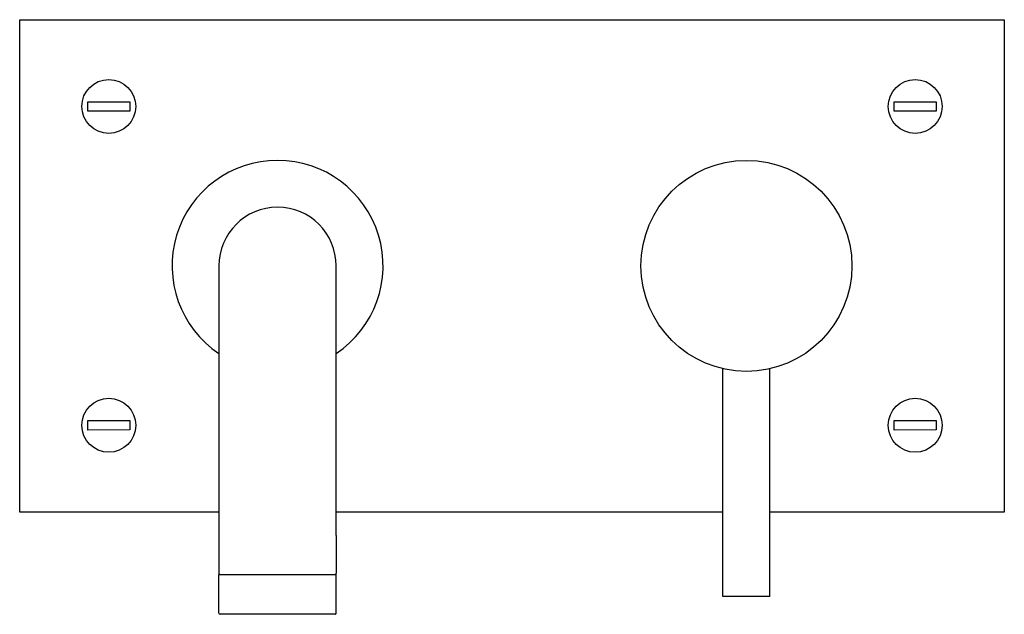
# Model space of a CAD drawing. Header units: millimetres. Extents: x -0.105 to 0.105, y -0.074 to 0.053.
import ezdxf

# ---------------------------------------------------------------- set-up
doc = ezdxf.new("R2010")
doc.units = ezdxf.units.MM
doc.layers.add('BLOCKS', color=3, linetype='Continuous')

msp = doc.modelspace()

# ---------------------------------------------------------------- linework, layer by layer
at = {"layer": 'BLOCKS'}
for p, q in [((-0.1050000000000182, 0.05250000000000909), (0.1050000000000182, 0.05250000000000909)), ((-0.1050000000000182, -0.05250000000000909), (-0.1050000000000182, 0.05250000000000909)), ((0.1050000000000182, 0.05250000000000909), (0.1050000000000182, -0.05250000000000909)), ((-0.09047368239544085, 0.03499305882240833), (-0.08152942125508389, 0.03500693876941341)), ((-0.09047057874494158, 0.03299306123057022), (-0.09047368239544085, 0.03499305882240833)), ((-0.08152942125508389, 0.03500693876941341), (-0.08152631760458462, 0.0330069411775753)), ((0.08152631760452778, 0.03499305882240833), (0.09047057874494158, 0.03500693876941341)), ((0.08152942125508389, 0.03299306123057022), (0.08152631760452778, 0.03499305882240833)), ((0.09047057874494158, 0.03500693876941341), (0.09047368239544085, 0.0330069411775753)), ((-0.08152631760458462, 0.0330069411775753), (-0.09047057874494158, 0.03299306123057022)), ((0.09047368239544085, 0.0330069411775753), (0.08152942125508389, 0.03299306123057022)), ((-0.03749999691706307, -0.05749999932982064), (-0.03750000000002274, 6.701839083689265e-10)), ((-0.0625, -6.701839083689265e-10), (-0.06249999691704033, -0.05750000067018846)), ((0.04500000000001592, -0.07049999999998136), (0.04500000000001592, -0.02193741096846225)), ((0.05500000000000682, -0.07049999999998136), (0.05500000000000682, -0.02193741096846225)), ((-0.09047368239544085, -0.0330069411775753), (-0.08152942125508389, -0.03299306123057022)), ((-0.09047057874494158, -0.03500693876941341), (-0.09047368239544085, -0.0330069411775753)), ((-0.08152942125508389, -0.03299306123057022), (-0.08152631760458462, -0.03499305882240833)), ((0.08152631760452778, -0.0330069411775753), (0.09047057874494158, -0.03299306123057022)), ((0.08152942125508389, -0.03500693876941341), (0.08152631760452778, -0.0330069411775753)), ((0.09047057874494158, -0.03299306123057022), (0.09047368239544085, -0.03499305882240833)), ((-0.08152631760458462, -0.03499305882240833), (-0.09047057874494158, -0.03500693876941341)), ((0.09047368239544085, -0.03499305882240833), (0.08152942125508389, -0.03500693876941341)), ((-0.06249999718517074, -0.05250000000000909), (-0.1050000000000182, -0.05250000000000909)), ((0.04500000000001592, -0.05250000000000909), (-0.03749999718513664, -0.05250000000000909)), ((0.1050000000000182, -0.05250000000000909), (0.05500000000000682, -0.05250000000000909)), ((-0.06249999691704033, -0.05750000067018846), (-0.06249999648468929, -0.0655641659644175)), ((-0.03749999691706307, -0.05749999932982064), (-0.03749999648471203, -0.06556416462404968)), ((-0.06249999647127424, -0.06581416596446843), (-0.03749999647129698, -0.06581416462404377)), ((-0.0624999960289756, -0.07406416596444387), (-0.06249999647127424, -0.06581416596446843)), ((-0.0374999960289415, -0.07406416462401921), (-0.03749999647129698, -0.06581416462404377)), ((0.05500000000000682, -0.07049999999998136), (0.04500000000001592, -0.07049999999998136)), ((-0.03774999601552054, -0.07431416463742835), (-0.06224999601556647, -0.07431416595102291))]:
    msp.add_line(p, q, dxfattribs=at)
for centre, radius in [((-0.08600000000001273, 0.03399999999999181), 0.00575), ((-0.08600000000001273, 0.03399999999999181), 0.00575), ((0.08600000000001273, 0.03399999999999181), 0.00575), ((0.08600000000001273, 0.03399999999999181), 0.00575), ((0.05000000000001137, 0), 0.0225), ((-0.08600000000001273, -0.03399999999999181), 0.00575), ((-0.08600000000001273, -0.03399999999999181), 0.00575), ((0.08600000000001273, -0.03399999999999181), 0.00575), ((0.08600000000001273, -0.03399999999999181), 0.00575)]:
    msp.add_circle(centre, radius, dxfattribs=at)
for centre, radius, start, end in [((-0.05000000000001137, 0), 0.0225, 303.7489916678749, 236.2510144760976), ((-0.05000000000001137, 0), 0.0125, 3.072002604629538e-06, 180.0000030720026), ((-0.0622499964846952, -0.0655641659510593), 0.00025, 180.0000030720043, 270.000003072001), ((-0.03774999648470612, -0.06556416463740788), 0.00025, 270.000003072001, 3.072004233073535e-06), ((-0.06224999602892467, -0.07406416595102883), 0.00025, 180.0000030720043, 270.000003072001), ((-0.03774999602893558, -0.07406416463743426), 0.00025, 270.000003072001, 3.072004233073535e-06)]:
    msp.add_arc(centre, radius, start, end, dxfattribs=at)

doc.saveas('drawing.dxf')
